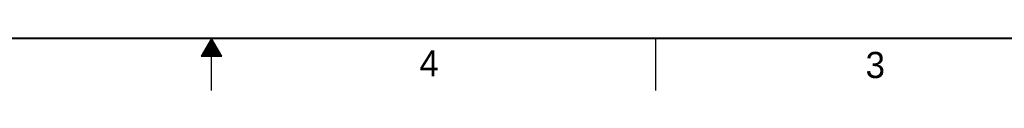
# Model space of a CAD drawing. Header units: inches. Extents: x 0 to 34, y 0 to 22.
# Tile 11 of 22: x 15.2 to 24.6, y 0 to 0.5. Entities that reach past the tile are written whole.
import ezdxf

# ---------------------------------------------------------------- set-up
doc = ezdxf.new("R2010")
doc.units = ezdxf.units.IN
doc.header["$LTSCALE"] = 1.87
doc.header["$MEASUREMENT"] = 0
doc.layers.get('0').update_dxf_attribs({"linetype": 'CONTINUOUS'})
doc.styles.get("Standard").update_dxf_attribs({"font": 'txt', "width": 0.8})

msp = doc.modelspace()

# ---------------------------------------------------------------- linework, layer by layer
at = {"color": 2, "linetype": 'CONTINUOUS'}
for p, q in [((17, 0.5), (16.902, 0.3303)), ((16.9885, 0.48), (17.0116, 0.48)), ((16.9942, 0.49), (17.0058, 0.49)), ((17.098, 0.3303), (17, 0.5)), ((17, 0), (17, 0.5)), ((21.25, 0), (21.25, 0.5)), ((16.9307, 0.38), (17.0693, 0.38)), ((16.9365, 0.39), (17.0635, 0.39)), ((16.9423, 0.4), (17.0578, 0.4)), ((16.9481, 0.41), (17.052, 0.41)), ((16.9538, 0.42), (17.0462, 0.42)), ((16.9596, 0.43), (17.0404, 0.43)), ((16.9654, 0.44), (17.0347, 0.44)), ((16.9712, 0.45), (17.0289, 0.45)), ((16.9769, 0.46), (17.0231, 0.46)), ((16.9827, 0.47), (17.0173, 0.47)), ((16.902, 0.3303), (17.098, 0.3303)), ((16.9076, 0.34), (17.0924, 0.34)), ((16.9134, 0.35), (17.0866, 0.35)), ((16.9192, 0.36), (17.0808, 0.36)), ((16.925, 0.37), (17.0751, 0.37))]:
    msp.add_line(p, q, dxfattribs=at)
at = {"color": 7, "linetype": 'CONTINUOUS', "const_width": 0.02}
msp.add_lwpolyline([(0.5, 0.5), (33.5, 0.5)], dxfattribs=at)

# ---------------------------------------------------------------- texts
at = {"color": 2, "linetype": 'CONTINUOUS'}
for s, p in [('4', (18.9884, 0.1369)), ('3', (23.2555, 0.121))]:
    msp.add_text(s, height=0.25, dxfattribs=at).set_placement(p)

doc.saveas('drawing.dxf')
